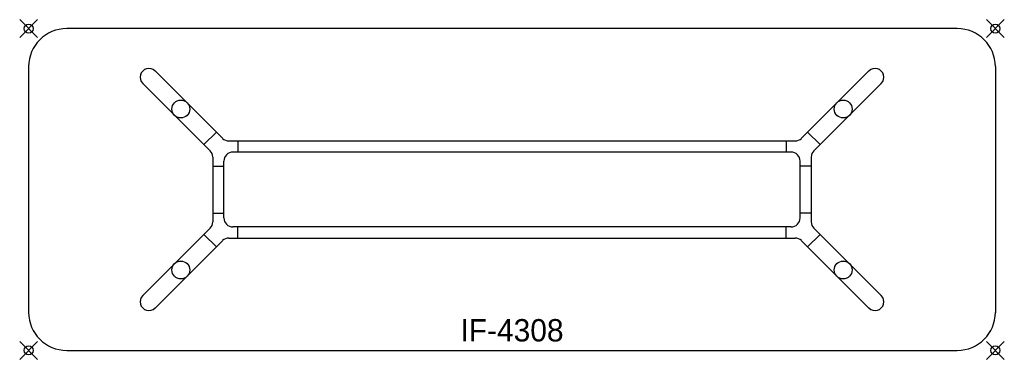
# Model space of a CAD drawing. Header units: inches. Extents: x -1 to 109, y -37 to 1.
import ezdxf
from ezdxf.enums import TextEntityAlignment as Align

# ---------------------------------------------------------------- set-up
doc = ezdxf.new("R2010")
doc.units = ezdxf.units.IN
doc.header["$PDMODE"] = 35
doc.layers.add('AFUCH-P', color=2, linetype='Continuous')
doc.layers.add('AFUCH-P-TN', color=2, linetype='Continuous')

msp = doc.modelspace()

# ---------------------------------------------------------------- linework, layer by layer
at = {"layer": 'AFUCH-P'}
for p, q in [((103.75, 0), (4.25, 0)), ((0, -4.25), (0, -31.75)), ((108, -4.25), (108, -31.75)), ((21.67, -12.27), (14.13, -4.74)), ((86.33, -12.27), (93.87, -4.74)), ((20.27, -13.67), (12.74, -6.13)), ((87.73, -13.67), (95.26, -6.13)), ((20.98, -11.59), (19.59, -12.98)), ((87.02, -11.59), (88.41, -12.98)), ((22.37, -12.57), (85.63, -12.57)), ((23.38, -12.57), (23.38, -13.82)), ((84.62, -12.57), (84.62, -13.82)), ((85.18, -13.82), (22.82, -13.82)), ((20.57, -14.37), (20.57, -21.63)), ((20.57, -15.38), (21.82, -15.38)), ((21.82, -21.18), (21.82, -14.82)), ((86.18, -21.18), (86.18, -14.82)), ((87.43, -15.38), (86.18, -15.38)), ((87.43, -14.37), (87.43, -21.63)), ((20.57, -20.63), (21.82, -20.63)), ((87.43, -20.63), (86.18, -20.63)), ((20.27, -22.33), (12.74, -29.87)), ((19.59, -23.02), (20.98, -24.41)), ((85.18, -22.18), (22.82, -22.18)), ((23.38, -23.43), (23.38, -22.18)), ((84.62, -23.43), (84.62, -22.18)), ((88.41, -23.02), (87.02, -24.41)), ((87.73, -22.33), (95.26, -29.87)), ((21.67, -23.73), (14.13, -31.26)), ((22.37, -23.43), (85.63, -23.43)), ((86.33, -23.73), (93.87, -31.26)), ((4.25, -36), (103.75, -36))]:
    msp.add_line(p, q, dxfattribs=at)
for centre in [(17, -9), (91, -9), (17, -27), (91, -27)]:
    msp.add_circle(centre, 1, dxfattribs=at)
for centre, radius, start, end in [((4.25, -4.25), 4.25, 90, 180), ((103.75, -4.25), 4.25, 0, 90), ((13.44, -5.44), 0.984, 45, 225.0009), ((94.56, -5.44), 0.984, 314.9991, 135), ((22.37, -11.57), 1, 225, 270), ((85.63, -11.57), 1, 270, 315), ((19.57, -14.37), 1, 0, 45), ((22.82, -14.82), 1, 90, 180), ((85.18, -14.82), 1, 360, 90), ((88.43, -14.37), 1, 135, 180), ((19.57, -21.63), 1, 315, 360), ((22.82, -21.18), 1, 180, 270), ((85.18, -21.18), 1, 270, 360), ((88.43, -21.63), 1, 180, 225), ((22.37, -24.43), 1, 90, 135), ((85.63, -24.43), 1, 45, 90), ((13.44, -30.56), 0.984, 134.9991, 315), ((94.56, -30.56), 0.984, 225, 45.0009), ((4.25, -31.75), 4.25, 180, 270), ((103.75, -31.75), 4.25, 270, 0)]:
    msp.add_arc(centre, radius, start, end, dxfattribs=at)
for p in [(0, 0), (108, 0), (0, -36), (108, -36)]:
    msp.add_point(p, dxfattribs=at)

# ---------------------------------------------------------------- texts
at = {"layer": 'AFUCH-P-TN'}
msp.add_text('IF-4308', height=2.5, dxfattribs=at).set_placement((54, -35), align=Align.CENTER)

doc.saveas('drawing.dxf')
